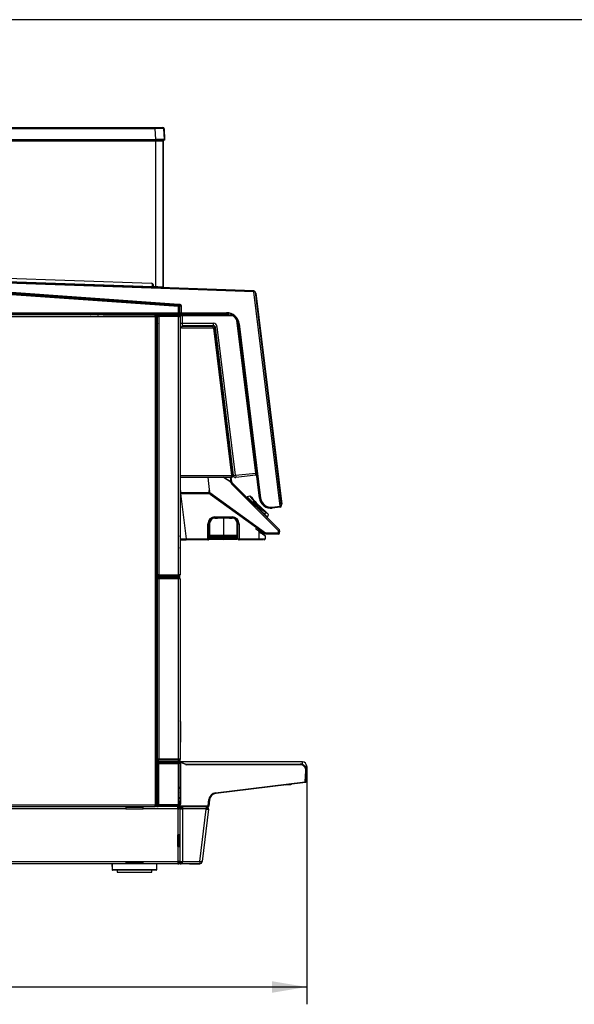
# Model space of a CAD drawing. Header units: millimetres. Extents: x 0 to 287, y 0 to 200.
# Tile 17 of 33: x 144 to 192, y 115 to 200. Entities that reach past the tile are written whole.
import ezdxf
from ezdxf.enums import TextEntityAlignment as Align

# ---------------------------------------------------------------- set-up
doc = ezdxf.new("R2010")
doc.units = ezdxf.units.MM
for name, color, linetype in [('134.132_BW4_CTM-', 7, 'Continuous'), ('Marges', 7, 'Continuous'), ('Standard', 7, 'Continuous')]:
    doc.layers.add(name, color=color, linetype=linetype)
doc.styles.add('SEACAD_Arial', font='arial.ttf')
doc.dimstyles.new('ISO', dxfattribs={"dimtxt": 3, "dimasz": 3, "dimexe": 1.5, "dimexo": 0, "dimgap": 0.75, "dimtad": 1, "dimdec": 0, "dimlfac": 10, "dimtxsty": 'SEACAD_Arial', "dimblk1": '_SE_FILLED', "dimblk2": '_SE_FILLED', "dimsah": 1, "dimcen": 1.5, "dimazin": 0, "dimtfac": 0.7, "dimtdec": 3, "dimtmove": 0, "dimatfit": 3, "dimfxl": 1, "dimarcsym": 0})

# ---------------------------------------------------------------- blocks, each defined once
blk = doc.blocks.new('SE3')
at = {"layer": '134.132_BW4_CTM-', "color": 7, "linetype": 'Continuous'}
for p, q in [((115.622, 190.664), (155.707, 190.664)), ((115.622, 190.57), (155.707, 190.57)), ((155.707, 190.664), (156.351, 190.664)), ((155.707, 190.664), (155.707, 190.57)), ((155.757, 189.617), (155.707, 190.57)), ((156.501, 189.617), (156.451, 190.57)), ((156.474, 190.547), (156.507, 189.596)), ((115.572, 189.617), (155.757, 189.617)), ((115.572, 189.564), (155.757, 189.564)), ((115.726, 189.514), (155.763, 189.514)), ((145.415, 189.514), (145.417, 189.564)), ((145.953, 189.544), (145.417, 189.544)), ((145.423, 189.514), (145.424, 189.544)), ((145.952, 189.564), (145.954, 189.514)), ((146.167, 189.564), (146.169, 189.514)), ((146.377, 189.564), (146.379, 189.514)), ((148.912, 189.514), (148.913, 189.564)), ((155.762, 189.544), (148.913, 189.544)), ((148.919, 189.514), (148.92, 189.544)), ((155.757, 189.564), (155.757, 189.617)), ((155.757, 189.564), (156.451, 189.564)), ((155.763, 176.843), (155.763, 189.514)), ((155.763, 189.514), (156.383, 189.514)), ((156.383, 189.514), (156.383, 176.822)), ((156.383, 189.494), (156.386, 189.494)), ((156.386, 176.796), (156.386, 189.494)), ((156.462, 189.559), (156.453, 189.544)), ((156.476, 189.548), (156.49, 189.576)), ((155.394, 177.127), (115.722, 178.545)), ((115.723, 178.575), (155.395, 177.157)), ((114.813, 178.271), (156.138, 176.793)), ((157.719, 175.134), (115.332, 178.098)), ((115.339, 178.198), (157.726, 175.234)), ((155.463, 176.822), (115.735, 178.243)), ((115.736, 178.286), (155.465, 176.866)), ((157.756, 175.261), (120.297, 177.881)), ((120.304, 177.98), (157.763, 175.361)), ((156.203, 176.697), (120.304, 177.98)), ((155.395, 177.157), (155.394, 177.127)), ((155.465, 176.866), (155.457, 177.138)), ((155.463, 176.822), (155.465, 176.866)), ((155.463, 176.824), (155.704, 176.815)), ((155.468, 176.893), (155.464, 176.893)), ((155.467, 176.893), (155.466, 177.12)), ((155.527, 176.885), (155.513, 177.054)), ((155.52, 177.038), (155.531, 176.913)), ((155.531, 176.913), (155.531, 176.913)), ((155.581, 176.823), (155.766, 176.816)), ((155.797, 176.842), (155.598, 176.849)), ((155.598, 176.849), (155.763, 176.843)), ((155.704, 176.815), (155.78, 176.813)), ((155.784, 176.81), (155.709, 176.814)), ((155.766, 176.816), (155.766, 176.843)), ((155.766, 176.816), (156.386, 176.796)), ((155.78, 176.813), (155.894, 176.809)), ((155.894, 176.809), (155.947, 176.807)), ((155.961, 176.806), (155.987, 176.805)), ((155.982, 176.803), (156.138, 176.793)), ((155.987, 176.805), (156.133, 176.8)), ((164.251, 176.51), (156.133, 176.8)), ((156.18, 176.772), (156.178, 176.772)), ((164.248, 176.41), (156.203, 176.697)), ((156.203, 176.697), (156.203, 176.697)), ((164.248, 176.41), (164.251, 176.51)), ((164.347, 176.422), (164.248, 176.41)), ((166.527, 157.85), (164.248, 176.41)), ((164.347, 176.422), (166.626, 157.863)), ((164.383, 176.332), (164.355, 176.354)), ((164.362, 176.304), (164.383, 176.332)), ((164.383, 176.332), (164.411, 176.31)), ((164.411, 176.31), (166.658, 158.008)), ((157.719, 175.134), (157.726, 175.234)), ((157.719, 174.61), (157.719, 175.134)), ((157.719, 175.134), (157.819, 175.134)), ((157.726, 175.234), (157.756, 175.261)), ((157.763, 175.361), (157.756, 175.261)), ((157.849, 175.162), (157.819, 175.134)), ((157.819, 175.134), (157.819, 174.61)), ((157.949, 175.162), (157.849, 175.162)), ((157.849, 174.61), (157.849, 175.162)), ((157.949, 175.162), (157.949, 174.61)), ((108.951, 174.29), (155.711, 174.29)), ((155.711, 174.41), (108.961, 174.41)), ((115.211, 174.61), (157.719, 174.61)), ((157.719, 174.51), (115.211, 174.51)), ((151.232, 174.435), (155.831, 174.435)), ((151.312, 174.49), (157.467, 174.49)), ((155.711, 174.29), (155.711, 174.41)), ((155.711, 174.41), (155.831, 174.41)), ((155.831, 174.31), (155.711, 174.31)), ((155.831, 174.29), (155.711, 174.29)), ((155.711, 174.29), (155.711, 131.93)), ((155.831, 174.435), (155.831, 174.49)), ((155.831, 174.31), (155.831, 174.435)), ((155.831, 174.308), (155.831, 174.29)), ((155.831, 131.93), (155.831, 174.29)), ((155.881, 174.256), (155.881, 171.761)), ((155.901, 174.256), (155.881, 174.256)), ((155.901, 174.41), (155.951, 174.41)), ((155.901, 174.292), (156.019, 174.292)), ((155.901, 151.878), (155.901, 174.292)), ((156.019, 174.41), (155.951, 174.41)), ((155.981, 174.39), (155.981, 174.292)), ((155.981, 174.39), (156.019, 174.39)), ((156.019, 174.41), (157.725, 174.41)), ((156.019, 174.292), (156.019, 174.41)), ((156.019, 174.292), (156.019, 151.878)), ((157.733, 174.292), (156.019, 174.292)), ((156.046, 174.426), (156.928, 174.426)), ((156.046, 174.426), (156.046, 174.41)), ((156.928, 174.426), (157.238, 174.426)), ((156.928, 174.426), (156.928, 174.41)), ((157.467, 174.49), (162.085, 174.49)), ((157.719, 174.61), (157.819, 174.61)), ((157.719, 174.51), (157.719, 174.61)), ((157.749, 174.51), (157.719, 174.51)), ((157.733, 174.41), (157.733, 174.292)), ((157.733, 174.292), (157.851, 174.292)), ((157.733, 151.878), (157.733, 174.292)), ((157.949, 174.51), (157.749, 174.51)), ((157.819, 174.61), (157.849, 174.61)), ((157.849, 174.61), (157.949, 174.61)), ((157.851, 174.292), (157.851, 151.878)), ((157.856, 174.34), (157.856, 173.69)), ((157.949, 174.61), (161.884, 174.61)), ((157.949, 174.51), (157.949, 174.61)), ((161.884, 174.51), (157.949, 174.51)), ((162.441, 174.34), (158.049, 174.34)), ((158.049, 174.34), (158.049, 173.689)), ((161.884, 174.51), (161.884, 174.61)), ((155.881, 173.513), (155.901, 173.513)), ((157.97, 173.291), (157.851, 173.291)), ((157.97, 173.41), (157.97, 173.291)), ((160.718, 173.41), (157.97, 173.41)), ((157.97, 173.291), (160.725, 173.291)), ((158.049, 173.689), (160.734, 173.689)), ((158.056, 173.49), (160.741, 173.49)), ((160.725, 173.291), (160.725, 173.41)), ((160.745, 173.291), (160.725, 173.291)), ((160.748, 173.271), (160.745, 173.291)), ((160.866, 173.286), (160.748, 173.271)), ((160.748, 173.271), (162.317, 160.494)), ((160.767, 173.274), (160.764, 173.293)), ((160.863, 173.305), (160.866, 173.286)), ((162.435, 160.509), (160.866, 173.286)), ((161.081, 173.382), (160.889, 173.358)), ((160.889, 173.358), (162.467, 160.507)), ((162.659, 160.53), (161.081, 173.382)), ((164.407, 160.714), (162.781, 173.951)), ((162.874, 173.608), (164.456, 160.721)), ((162.876, 173.632), (162.975, 173.644)), ((164.73, 158.536), (162.876, 173.632)), ((162.975, 173.644), (164.829, 158.549)), ((155.831, 172.71), (155.901, 172.71)), ((155.881, 164.66), (155.881, 171.761)), ((155.901, 170.181), (155.831, 170.751)), ((155.859, 157.71), (155.859, 164.66)), ((155.901, 164.66), (155.859, 164.66)), ((162.303, 160.479), (157.851, 160.479)), ((162.303, 160.479), (162.318, 160.479)), ((162.303, 160.36), (162.303, 160.479)), ((162.317, 160.494), (162.435, 160.509)), ((162.318, 160.479), (162.317, 160.494)), ((162.346, 160.41), (162.335, 160.496)), ((162.435, 160.509), (162.445, 160.422)), ((162.451, 160.372), (162.445, 160.422)), ((162.467, 160.507), (162.659, 160.53)), ((162.659, 160.53), (164.407, 160.714)), ((164.431, 160.516), (162.687, 160.332)), ((164.407, 160.714), (164.456, 160.721)), ((164.48, 160.523), (164.431, 160.516)), ((164.431, 160.516), (164.445, 160.517)), ((164.445, 160.517), (164.481, 160.521)), ((164.456, 160.721), (164.48, 160.523)), ((157.851, 160.36), (162.303, 160.36)), ((160.447, 158.999), (160.28, 160.36)), ((162.249, 159.945), (161.603, 160.36)), ((161.614, 160.36), (162.253, 159.95)), ((161.808, 160.228), (161.807, 160.237)), ((162.202, 160.36), (162.253, 159.95)), ((162.255, 159.899), (162.249, 159.945)), ((162.344, 159.961), (162.253, 159.95)), ((162.285, 159.954), (162.297, 159.853)), ((162.344, 159.961), (162.295, 160.36)), ((162.359, 159.884), (162.297, 159.853)), ((162.297, 159.853), (162.34, 159.81)), ((166.389, 155.705), (162.312, 159.782)), ((162.35, 159.915), (162.344, 159.961)), ((162.346, 160.41), (162.352, 160.36)), ((162.359, 159.884), (162.35, 159.915)), ((162.352, 160.36), (162.451, 160.372)), ((162.378, 159.857), (162.359, 159.884)), ((166.455, 155.78), (162.378, 159.857)), ((157.851, 159.389), (157.896, 159.022)), ((157.896, 159.022), (160.351, 159.021)), ((157.896, 158.992), (157.896, 159.022)), ((160.351, 158.991), (157.896, 158.992)), ((157.896, 158.96), (160.381, 158.96)), ((157.897, 158.931), (160.382, 158.931)), ((157.897, 158.931), (158.378, 155.013)), ((160.353, 159.162), (160.351, 159.021)), ((160.351, 159.021), (160.351, 158.991)), ((160.381, 158.96), (160.351, 158.991)), ((160.383, 159.162), (160.381, 159.021)), ((160.381, 159.021), (160.411, 158.989)), ((160.414, 159.131), (160.383, 159.162)), ((160.411, 158.989), (160.414, 159.131)), ((160.413, 159.221), (160.42, 159.221)), ((160.424, 159.191), (160.413, 159.191)), ((160.413, 159.191), (160.425, 159.179)), ((160.443, 159.037), (160.442, 158.989)), ((165.25, 155.509), (160.447, 158.999)), ((160.447, 158.999), (160.464, 158.864)), ((165.187, 155.432), (160.464, 158.864)), ((163.9, 158.72), (163.664, 158.657)), ((164.118, 158.527), (163.936, 158.709)), ((164.106, 158.214), (163.664, 158.657)), ((164.106, 158.214), (164.146, 158.207)), ((164.106, 158.214), (164.6, 157.72)), ((164.613, 157.74), (164.146, 158.207)), ((164.626, 157.754), (164.159, 158.221)), ((164.685, 157.692), (164.18, 158.197)), ((164.205, 158.224), (164.316, 158.113)), ((164.367, 158.205), (164.881, 157.69)), ((164.396, 158.2), (164.574, 158.022)), ((164.445, 158.144), (164.974, 157.615)), ((164.574, 158.022), (164.593, 158.003)), ((164.602, 157.994), (164.593, 158.003)), ((164.602, 157.994), (164.779, 157.816)), ((164.73, 158.536), (164.829, 158.549)), ((166.527, 157.85), (166.626, 157.863)), ((166.637, 157.98), (166.609, 158.002)), ((166.615, 157.952), (166.637, 157.98)), ((166.637, 157.98), (166.658, 158.008)), ((155.859, 157.71), (155.901, 157.71)), ((155.881, 142.596), (155.881, 157.71)), ((164.6, 157.72), (164.613, 157.74)), ((164.617, 157.703), (164.6, 157.72)), ((164.617, 157.703), (164.63, 157.723)), ((164.617, 157.703), (165.182, 157.138)), ((164.743, 157.686), (164.817, 157.612)), ((164.789, 157.807), (164.779, 157.816)), ((164.789, 157.807), (164.808, 157.788)), ((164.808, 157.788), (164.986, 157.61)), ((164.996, 157.6), (164.986, 157.61)), ((165.051, 157.483), (165.026, 157.473)), ((165.252, 157.304), (165.182, 157.138)), ((165.442, 156.878), (165.182, 157.138)), ((165.497, 157.149), (165.313, 157.332)), ((165.442, 156.878), (165.506, 157.114)), ((165.832, 157.765), (166.527, 157.85)), ((165.844, 157.666), (165.832, 157.765)), ((166.539, 157.751), (165.844, 157.666)), ((166.539, 157.751), (166.527, 157.85)), ((160.259, 155.013), (160.259, 156.313)), ((160.36, 156.314), (160.361, 155.014)), ((160.36, 156.314), (160.363, 156.314)), ((160.42, 156.39), (160.363, 156.39)), ((160.363, 155.215), (160.363, 156.314)), ((160.363, 156.285), (160.363, 156.277)), ((160.363, 156.285), (160.363, 156.285)), ((160.388, 155.018), (160.388, 156.352)), ((160.418, 156.353), (160.418, 155.019)), ((160.607, 156.704), (160.554, 156.704)), ((161.613, 156.812), (160.855, 156.798)), ((160.861, 156.915), (162.361, 156.915)), ((162.363, 156.817), (160.863, 156.817)), ((160.863, 156.814), (161.103, 156.814)), ((161.103, 156.817), (161.103, 156.803)), ((161.403, 156.817), (161.403, 156.808)), ((161.579, 156.817), (161.579, 156.811)), ((161.579, 156.815), (161.647, 156.815)), ((162.371, 156.798), (161.613, 156.812)), ((161.613, 156.812), (161.613, 155.339)), ((161.647, 156.817), (161.647, 156.811)), ((161.823, 156.817), (161.823, 156.808)), ((162.123, 156.817), (162.123, 156.803)), ((162.123, 156.815), (162.363, 156.815)), ((162.858, 156.39), (162.806, 156.39)), ((162.809, 155.019), (162.809, 156.353)), ((162.838, 156.352), (162.838, 155.018)), ((162.858, 156.373), (162.858, 156.39)), ((162.865, 155.014), (162.866, 156.314)), ((162.964, 156.313), (162.964, 155.013)), ((160.388, 155.532), (160.363, 155.532)), ((160.363, 155.483), (160.388, 155.483)), ((160.503, 155.319), (161.613, 155.339)), ((161.613, 155.311), (160.503, 155.291)), ((161.613, 155.339), (161.613, 155.311)), ((161.613, 155.339), (162.723, 155.319)), ((161.613, 155.311), (161.613, 155.241)), ((162.723, 155.291), (161.613, 155.311)), ((162.866, 155.523), (162.838, 155.523)), ((162.838, 155.49), (162.866, 155.49)), ((164.664, 155.667), (164.429, 155.836)), ((164.704, 155.013), (164.704, 155.636)), ((164.74, 155.609), (164.733, 155.614)), ((164.811, 155.614), (164.733, 155.614)), ((164.745, 155.754), (164.745, 155.657)), ((164.745, 155.657), (164.75, 155.653)), ((164.808, 155.616), (164.811, 155.614)), ((164.811, 155.614), (164.812, 155.613)), ((165.139, 155.387), (165.143, 155.384)), ((165.143, 155.465), (165.143, 155.384)), ((165.213, 155.303), (165.213, 155.014)), ((166.382, 155.413), (165.246, 155.413)), ((166.386, 155.509), (165.25, 155.509)), ((166.386, 155.509), (166.389, 155.705)), ((166.432, 155.759), (166.481, 155.71)), ((166.482, 155.512), (166.484, 155.709)), ((157.885, 155.002), (157.851, 155.286)), ((158.38, 154.914), (158.002, 154.914)), ((158.378, 155.013), (160.259, 155.013)), ((160.261, 154.914), (158.38, 154.914)), ((160.307, 154.943), (160.26, 154.943)), ((160.262, 154.914), (160.261, 154.914)), ((160.262, 154.914), (160.307, 154.914)), ((160.291, 154.944), (160.292, 155.013)), ((160.307, 154.944), (160.308, 155.013)), ((160.31, 154.914), (160.307, 154.914)), ((160.337, 154.944), (160.338, 155.013)), ((160.34, 154.944), (160.337, 154.944)), ((160.341, 155.013), (160.34, 154.944)), ((160.34, 154.944), (160.34, 154.944)), ((160.388, 155.094), (160.361, 155.094)), ((160.361, 155.014), (160.362, 155.014)), ((160.362, 155.214), (160.363, 155.215)), ((160.362, 155.014), (160.362, 155.214)), ((160.388, 155.01), (160.388, 155.018)), ((160.418, 155.019), (161.613, 154.999)), ((161.613, 154.968), (160.418, 154.988)), ((160.418, 154.988), (160.418, 154.98)), ((160.418, 154.98), (161.613, 154.958)), ((160.459, 155.273), (160.459, 155.274)), ((160.459, 155.103), (160.459, 155.104)), ((160.488, 155.276), (160.488, 155.275)), ((161.613, 155.241), (160.503, 155.26)), ((160.503, 155.259), (161.613, 155.241)), ((161.613, 155.209), (160.503, 155.228)), ((160.503, 155.149), (161.613, 155.169)), ((161.613, 155.141), (160.503, 155.12)), ((160.503, 155.12), (161.613, 155.141)), ((160.503, 155.089), (161.613, 155.071)), ((161.613, 155.039), (160.503, 155.058)), ((162.723, 155.26), (161.613, 155.241)), ((161.613, 155.241), (162.723, 155.259)), ((161.613, 155.209), (161.613, 155.241)), ((161.613, 155.241), (161.613, 155.241)), ((162.723, 155.228), (161.613, 155.209)), ((161.613, 155.209), (161.613, 155.169)), ((161.613, 155.169), (162.723, 155.149)), ((161.613, 155.141), (161.613, 155.169)), ((162.723, 155.121), (161.613, 155.141)), ((161.613, 155.141), (161.613, 155.071)), ((162.723, 155.09), (161.613, 155.071)), ((161.613, 155.071), (162.723, 155.089)), ((161.613, 155.071), (161.613, 155.071)), ((161.613, 155.039), (161.613, 155.071)), ((162.723, 155.058), (161.613, 155.039)), ((161.613, 155.039), (161.613, 154.999)), ((161.613, 154.999), (162.809, 155.019)), ((161.613, 154.968), (161.613, 154.999)), ((162.809, 154.988), (161.613, 154.968)), ((161.613, 154.958), (162.809, 154.98)), ((161.613, 154.958), (161.613, 154.968)), ((162.738, 155.275), (162.738, 155.276)), ((162.738, 155.105), (162.738, 155.106)), ((162.768, 155.274), (162.768, 155.273)), ((162.768, 155.104), (162.768, 155.103)), ((162.809, 154.98), (162.809, 154.988)), ((162.864, 155.094), (162.838, 155.094)), ((162.838, 155.018), (162.838, 155.01)), ((162.864, 155.014), (162.864, 155.094)), ((162.921, 154.914), (162.917, 154.914)), ((162.921, 154.914), (162.964, 154.914)), ((162.936, 155.013), (162.937, 154.944)), ((162.964, 154.944), (162.937, 154.944)), ((162.964, 155.013), (164.704, 155.013)), ((162.965, 154.914), (162.964, 154.914)), ((164.706, 154.914), (162.965, 154.914)), ((165.047, 154.914), (164.706, 154.914)), ((157.884, 154.031), (157.851, 154.3)), ((157.884, 154.031), (157.851, 154.027)), ((156.011, 151.66), (155.891, 151.66)), ((156.011, 151.54), (155.891, 151.54)), ((155.891, 135.96), (155.891, 151.54)), ((156.019, 151.878), (155.901, 151.878)), ((155.951, 151.76), (155.901, 151.76)), ((155.951, 151.76), (156.019, 151.76)), ((155.981, 151.54), (155.981, 151.878)), ((156.011, 151.66), (157.721, 151.66)), ((156.011, 151.54), (156.011, 151.66)), ((157.731, 151.54), (156.011, 151.54)), ((156.011, 151.54), (156.011, 135.96)), ((156.019, 151.878), (157.733, 151.878)), ((156.019, 151.76), (156.019, 151.878)), ((157.725, 151.76), (156.019, 151.76)), ((157.731, 151.66), (157.721, 151.66)), ((157.731, 151.66), (157.731, 151.76)), ((157.731, 151.66), (157.731, 151.54)), ((157.731, 135.96), (157.731, 151.54)), ((157.851, 151.54), (157.731, 151.54)), ((157.733, 151.878), (157.733, 151.76)), ((157.851, 151.878), (157.733, 151.878)), ((157.831, 151.54), (157.831, 151.878)), ((157.851, 151.54), (157.851, 135.96)), ((155.891, 139.58), (155.831, 139.58)), ((155.831, 139.382), (155.891, 139.382)), ((157.899, 139.18), (157.893, 138.69)), ((157.851, 138.69), (157.893, 138.69)), ((157.893, 138.69), (157.858, 136.029)), ((155.925, 135.83), (155.825, 135.83)), ((155.994, 135.929), (155.831, 135.929)), ((155.831, 135.71), (155.913, 135.71)), ((155.881, 135.71), (155.881, 135.83)), ((155.891, 135.96), (156.011, 135.96)), ((155.913, 135.71), (155.916, 135.71)), ((155.987, 135.71), (155.916, 135.71)), ((155.995, 135.83), (155.925, 135.83)), ((155.986, 135.71), (155.986, 135.83)), ((155.987, 135.71), (157.801, 135.71)), ((155.987, 135.66), (155.987, 135.71)), ((155.993, 135.96), (155.995, 135.879)), ((155.995, 135.83), (155.995, 135.879)), ((155.995, 135.879), (157.736, 135.879)), ((157.736, 135.83), (155.995, 135.83)), ((156.011, 135.96), (157.731, 135.96)), ((157.726, 135.71), (157.726, 135.83)), ((157.731, 135.96), (157.851, 135.96)), ((157.736, 135.879), (157.737, 135.96)), ((157.736, 135.83), (157.736, 135.879)), ((157.736, 135.84), (157.781, 135.84)), ((157.806, 135.83), (157.736, 135.83)), ((157.782, 135.96), (157.781, 135.84)), ((157.801, 135.71), (157.801, 135.66)), ((157.831, 135.684), (157.801, 135.684)), ((157.839, 135.703), (157.82, 135.657)), ((157.832, 135.96), (157.831, 135.89)), ((157.831, 135.96), (157.831, 135.684)), ((157.839, 135.703), (158.359, 135.493)), ((157.857, 135.98), (157.856, 135.88)), ((157.858, 136.029), (157.857, 135.98)), ((158.096, 135.684), (157.886, 135.684)), ((158.096, 135.599), (158.096, 135.684)), ((168.446, 135.684), (158.096, 135.684)), ((168.446, 135.45), (168.446, 135.684)), ((155.831, 135.662), (155.987, 135.662)), ((155.971, 135.538), (155.871, 135.538)), ((155.871, 135.534), (155.871, 131.996)), ((155.971, 135.538), (155.971, 135.538)), ((155.987, 135.66), (155.978, 135.585)), ((155.978, 135.585), (157.84, 135.585)), ((155.978, 135.585), (155.978, 135.556)), ((157.84, 135.556), (155.978, 135.556)), ((157.801, 135.66), (155.987, 135.66)), ((155.991, 135.538), (155.991, 131.992)), ((155.991, 135.538), (157.701, 135.538)), ((157.231, 135.556), (157.229, 135.538)), ((157.701, 135.538), (157.701, 131.992)), ((157.721, 135.538), (157.721, 135.538)), ((158.341, 135.446), (157.82, 135.657)), ((157.821, 135.534), (157.821, 131.996)), ((157.9, 135.532), (157.821, 135.532)), ((157.821, 135.435), (157.85, 135.435)), ((157.821, 135.434), (157.85, 135.434)), ((157.838, 135.163), (157.837, 133.964)), ((157.856, 135.199), (157.838, 135.163)), ((157.84, 135.585), (157.84, 135.556)), ((157.866, 135.485), (157.85, 135.47)), ((157.85, 135.47), (157.85, 135.445)), ((157.85, 135.374), (157.856, 135.361)), ((157.857, 135.301), (157.857, 135.259)), ((157.87, 135.525), (157.866, 135.487)), ((157.87, 132.006), (157.87, 135.525)), ((157.87, 135.435), (157.9, 135.435)), ((157.87, 135.434), (157.9, 135.434)), ((157.9, 135.525), (157.9, 132.006)), ((158.341, 135.446), (158.359, 135.493)), ((158.397, 135.485), (168.252, 135.485)), ((158.397, 135.435), (158.397, 135.485)), ((168.252, 135.435), (158.397, 135.435)), ((168.252, 135.435), (168.252, 135.485)), ((168.655, 135.309), (168.821, 135.309)), ((168.673, 135.289), (168.821, 135.289)), ((168.701, 133.946), (168.751, 134.909)), ((168.751, 134.909), (168.801, 134.906)), ((168.801, 134.906), (168.751, 133.952)), ((168.821, 135.289), (168.821, 135.309)), ((157.837, 133.964), (157.856, 133.926)), ((155.871, 133.231), (155.831, 133.23)), ((157.821, 133.135), (157.834, 133.136)), ((157.831, 133.168), (157.831, 133.145)), ((157.831, 133.135), (157.831, 132.992)), ((157.856, 133.764), (157.837, 133.726)), ((157.837, 133.726), (157.837, 133.519)), ((157.837, 133.519), (157.842, 133.507)), ((157.846, 133.356), (157.851, 132.501)), ((157.857, 133.866), (157.857, 133.824)), ((157.87, 133.139), (157.9, 133.142)), ((160.937, 132.993), (168.7, 133.946)), ((168.706, 133.896), (160.943, 132.943)), ((167.001, 133.687), (167.38, 133.72)), ((167.38, 133.72), (167.379, 133.727)), ((168.706, 133.896), (168.7, 133.946)), ((168.7, 133.946), (168.701, 133.946)), ((168.751, 133.952), (168.701, 133.946)), ((155.831, 133.085), (155.871, 133.086)), ((155.871, 132.967), (155.831, 132.964)), ((155.831, 132.96), (155.871, 132.964)), ((155.85, 132.835), (155.831, 132.834)), ((155.831, 132.734), (155.871, 132.735)), ((155.871, 132.713), (155.831, 132.71)), ((155.831, 132.695), (155.871, 132.696)), ((157.821, 132.884), (157.849, 132.886)), ((157.821, 132.855), (157.849, 132.857)), ((157.821, 132.49), (157.821, 132.627)), ((157.821, 132.49), (157.821, 132.49)), ((157.823, 132.312), (157.821, 132.312)), ((157.824, 132.046), (157.823, 132.312)), ((157.851, 132.501), (157.856, 132.491)), ((157.856, 132.329), (157.853, 132.322)), ((157.853, 132.322), (157.854, 132.057)), ((157.857, 132.431), (157.857, 132.389)), ((157.87, 132.888), (157.9, 132.891)), ((157.87, 132.859), (157.9, 132.862)), ((157.9, 132.404), (157.87, 132.16)), ((160.286, 131.86), (160.354, 132.409)), ((160.403, 132.403), (160.336, 131.855)), ((160.403, 132.403), (160.354, 132.409)), ((160.405, 132.415), (160.423, 132.49)), ((160.943, 132.943), (160.937, 132.993)), ((155.711, 131.93), (108.951, 131.93)), ((108.961, 131.81), (155.711, 131.81)), ((153.151, 131.61), (115.981, 131.61)), ((153.151, 131.81), (153.151, 131.61)), ((153.151, 131.759), (154.651, 131.759)), ((153.151, 131.61), (154.651, 131.61)), ((154.651, 131.61), (154.651, 131.81)), ((157.654, 131.61), (154.651, 131.61)), ((155.711, 131.81), (155.711, 131.93)), ((155.711, 131.93), (155.831, 131.93)), ((155.831, 131.912), (155.711, 131.912)), ((155.711, 131.91), (155.969, 131.91)), ((155.831, 131.81), (155.711, 131.81)), ((155.969, 131.939), (155.831, 131.939)), ((155.831, 131.93), (155.831, 131.912)), ((155.831, 131.81), (155.888, 131.81)), ((155.835, 131.91), (155.834, 131.939)), ((155.888, 131.81), (155.885, 131.81)), ((155.895, 131.81), (155.888, 131.81)), ((155.898, 131.81), (155.895, 131.81)), ((155.898, 131.81), (155.968, 131.81)), ((155.968, 131.858), (160.286, 131.858)), ((155.968, 131.81), (155.968, 131.858)), ((160.286, 131.81), (155.968, 131.81)), ((155.969, 131.975), (157.84, 131.975)), ((155.969, 131.945), (155.969, 131.975)), ((157.84, 131.945), (155.969, 131.945)), ((155.969, 131.945), (155.969, 131.86)), ((155.969, 131.86), (160.286, 131.86)), ((155.991, 131.992), (157.701, 131.992)), ((157.654, 131.61), (157.654, 131.81)), ((157.694, 131.71), (157.654, 131.71)), ((157.654, 131.61), (157.754, 131.61)), ((157.654, 131.61), (157.654, 129.36)), ((157.854, 131.61), (157.654, 131.61)), ((157.694, 131.81), (157.694, 131.71)), ((157.744, 131.71), (157.694, 131.71)), ((157.721, 131.992), (157.721, 131.992)), ((157.754, 131.81), (157.754, 131.76)), ((157.754, 131.76), (157.754, 131.61)), ((157.821, 132.046), (157.824, 132.046)), ((157.84, 131.975), (157.84, 131.945)), ((157.857, 132.054), (157.844, 131.945)), ((157.854, 132.057), (157.866, 132.045)), ((157.854, 131.61), (157.854, 131.81)), ((157.854, 131.81), (157.854, 131.81)), ((157.854, 131.61), (158.054, 131.61)), ((157.854, 127.06), (157.854, 131.61)), ((157.866, 132.044), (157.87, 132.006)), ((157.954, 131.61), (157.954, 131.81)), ((157.964, 131.71), (158.054, 131.71)), ((158.054, 131.81), (158.014, 131.81)), ((158.014, 131.81), (158.014, 131.71)), ((158.054, 131.81), (158.054, 131.61)), ((158.054, 131.81), (160.124, 131.81)), ((160.124, 131.61), (158.054, 131.61)), ((158.054, 131.61), (158.054, 127.06)), ((159.567, 127.06), (160.124, 131.597)), ((160.324, 131.586), (159.767, 127.049)), ((160.124, 131.81), (160.124, 131.61)), ((160.126, 131.71), (160.124, 131.71)), ((160.124, 131.61), (160.124, 131.597)), ((160.196, 131.601), (160.225, 131.598)), ((160.225, 131.594), (160.225, 131.598)), ((160.266, 131.593), (160.324, 131.586)), ((160.286, 131.81), (160.286, 131.858)), ((160.336, 131.855), (160.336, 131.854)), ((157.654, 128.36), (157.654, 129.36)), ((157.854, 129.36), (157.654, 129.36)), ((157.754, 129.36), (157.754, 129.31)), ((157.754, 129.31), (157.754, 129.11)), ((157.754, 129.31), (157.854, 129.31)), ((157.754, 129.11), (157.754, 128.61)), ((157.754, 129.11), (157.854, 129.11)), ((157.654, 128.36), (157.654, 127.06)), ((157.654, 128.36), (157.854, 128.36)), ((157.754, 128.61), (157.754, 128.41)), ((157.754, 128.61), (157.854, 128.61)), ((157.754, 128.41), (157.754, 128.36)), ((157.754, 128.41), (157.854, 128.41)), ((115.981, 127.06), (153.151, 127.06)), ((153.151, 126.86), (115.981, 126.86)), ((151.957, 126.86), (151.965, 126.359)), ((151.975, 126.359), (151.965, 126.359)), ((151.967, 126.86), (151.975, 126.359)), ((151.975, 126.359), (155.846, 126.359)), ((152.015, 126.31), (152.025, 126.31)), ((155.796, 126.31), (152.025, 126.31)), ((152.401, 126.31), (152.401, 126.11)), ((152.411, 126.31), (152.411, 126.11)), ((153.151, 127.06), (154.651, 127.06)), ((153.151, 127.06), (153.151, 126.86)), ((154.651, 126.96), (153.151, 126.96)), ((154.651, 126.86), (153.151, 126.86)), ((154.651, 127.06), (157.654, 127.06)), ((154.651, 126.86), (154.651, 127.06)), ((157.654, 126.86), (154.651, 126.86)), ((155.411, 126.11), (155.411, 126.31)), ((155.846, 126.359), (155.854, 126.86)), ((157.654, 127.06), (157.654, 126.86)), ((157.854, 127.06), (157.654, 127.06)), ((157.694, 126.86), (157.654, 126.86)), ((157.694, 126.86), (157.744, 126.86)), ((157.754, 127.06), (157.754, 126.91)), ((157.754, 126.91), (157.754, 126.86)), ((157.854, 126.86), (157.754, 126.86)), ((157.854, 126.86), (157.854, 127.06)), ((157.854, 127.06), (158.054, 127.06)), ((157.854, 126.86), (157.954, 126.86)), ((157.854, 126.86), (157.854, 126.86)), ((157.954, 126.86), (157.954, 127.06)), ((158.054, 126.86), (157.964, 126.86)), ((158.054, 127.06), (159.567, 127.06)), ((158.054, 126.86), (158.054, 127.06)), ((159.567, 126.86), (158.054, 126.86)), ((158.664, 126.86), (158.664, 126.86)), ((158.664, 126.86), (158.735, 126.86)), ((158.735, 126.86), (159.567, 126.86)), ((159.567, 127.06), (159.567, 126.86)), ((159.666, 127.048), (159.668, 127.057)), ((159.767, 127.049), (159.709, 127.056)), ((159.766, 127.036), (159.767, 127.049)), ((152.411, 126.11), (152.401, 126.11)), ((152.411, 126.11), (155.411, 126.11))]:
    blk.add_line(p, q, dxfattribs=at)
for centre, radius, start, end in [((156.079, 171.235), 19.339, 88.89781, 91.10219), ((156.351, 190.564), 0.1, 3, 90), ((156.356, 190.543), 0.103, 2.94775, 30.67321), ((156.129, 136.499), 53.119, 89.59876, 90.40124), ((156.451, 189.614), 0.05, 270, 3), ((156.452, 189.594), 0.051, 316.07427, 1.54723), ((155.391, 177.027), 0.13, 5, 87.95247), ((155.433, 177.047), 0.08, 5, 71.89879), ((-4275.225, 155.668), 4430.743, 0.274479, 0.277571), ((155.597, 176.891), 0.07, 185, 256.30271), ((155.601, 176.919), 0.07, 185, 267.95247), ((154.368, 126.697), 50.166, 87.6972, 88.40573), ((156.034, 176.854), 0.05, 181.49523, 267.95234), ((156.083, 176.875), 0.1, 222.09861, 228.21135), ((164.248, 176.41), 0.1, 7, 87.95249), ((157.749, 175.162), 0.0999, 359.97659, 86.02341), ((128.194, 215.537), 46.906, 298.68914, 298.93236), ((155.706, 174.285), 0.125, 2.29244, 11.53696), ((155.986, 174.263), 0.105, 92.7294, 180), ((157.203, 174.351), 0.075, 90, 128.12491), ((157.706, 174.34), 0.15, 67.64708, 90), ((157.712, 174.248), 0.242, 55.25348, 90.22852), ((157.725, 174.292), 0.118, 86.56453, 90), ((157.731, 174.29), 0.1, 81.8699, 90), ((157.733, 174.292), 0.118, 86.56453, 90), ((157.726, 174.263), 0.105, 16.03297, 86.17745), ((157.733, 174.292), 0.118, 0, 86.56453), ((157.731, 174.29), 0.1, 1.14599, 81.8699), ((157.706, 174.34), 0.15, 0, 67.90244), ((157.68, 174.282), 0.212, 32.28177, 67.4427), ((158.158, 89.847), 84.632, 90.07651, 90.2528), ((157.706, 174.339), 0.153, 0.18285, 44.43602), ((156.978, 174.378), 1.071, 5.35004, 5.96255), ((156.978, 174.378), 1.071, 357.9638, 5.35004), ((161.884, 173.51), 1.1, 7, 90), ((161.884, 173.51), 1, 7, 90), ((155.971, 173.676), 0.075, 158.96053, 180), ((160.718, 173.291), 0.119, 86.59344, 90), ((162.186, 173.639), 1.453, 178.02676, 185.89044), ((160.734, 173.339), 0.35, 6.99923, 90.00077), ((160.741, 173.34), 0.15, 7, 90), ((162.666, 160.531), 0.2, 187, 276), ((157.836, 159.807), 6.633, 6.13637, 7.86302), ((162.453, 159.923), 0.2, 187, 225), ((157.829, 151.092), 7.93, 89.52057, 89.84819), ((157.775, 152.208), 6.785, 88.98133, 89.36838), ((157.729, 152.372), 6.56, 88.53597, 88.94464), ((160.351, 159.021), 0.03, 269.99969, 358.96509), ((160.381, 158.99), 0.03, 270.0309, 359.07234), ((160.413, 159.161), 0.03, 89.95799, 179.00679), ((160.444, 159.13), 0.03, 121.61789, 178.96509), ((169.968, 163.131), 7.504, 216.00992, 220.37401), ((169.576, 162.752), 6.939, 215.63969, 220.21278), ((170.283, 163.488), 7.913, 218.7844, 222.52741), ((171.859, 152.202), 9.732, 142.01587, 142.12856), ((171.859, 152.202), 9.732, 141.42412, 141.97047), ((165.722, 158.658), 1, 187, 277), ((165.722, 158.658), 0.9, 187, 277), ((166.527, 157.85), 0.1, 277, 7), ((170.274, 163.497), 7.913, 228.18681, 231.2156), ((169.917, 163.182), 7.504, 231.31983, 231.55966), ((169.538, 162.79), 6.939, 231.81482, 234.36031), ((165.467, 157.122), 0.0399, 344.89411, 45.10521), ((160.862, 156.312), 0.603, 90.05194, 179.96551), ((160.283, 157.856), 1.544, 269.08803, 272.86516), ((160.863, 156.314), 0.503, 134.14357, 180.02093), ((160.863, 156.351), 0.475, 91.01825, 179.95141), ((160.863, 156.353), 0.445, 91.02219, 179.95072), ((162.32, 156.892), 1.459, 179.0699, 182.92979), ((163.832, 156.892), 1.471, 179.08104, 182.90864), ((162.361, 156.312), 0.603, 0.03463, 89.9479), ((162.363, 156.351), 0.475, 0.04859, 88.98175), ((162.363, 156.353), 0.445, 0.04928, 88.97781), ((162.363, 156.314), 0.503, 359.97906, 46.74844), ((162.941, 157.783), 1.47, 267.07241, 270.90175), ((165.404, 156.888), 0.04, 225, 345), ((160.563, 156.305), 0.408, 239.26911, 245.90572), ((160.563, 156.294), 0.391, 238.22691, 243.37644), ((160.563, 156.294), 0.36, 235.85503, 241.01001), ((160.563, 156.294), 0.361, 235.81044, 240.96058), ((160.563, 156.294), 0.39, 238.70613, 245), ((162.663, 156.294), 0.39, 295, 303.61552), ((162.663, 156.294), 0.361, 299.03942, 304.68682), ((162.663, 156.294), 0.391, 296.62356, 301.25869), ((162.663, 156.293), 0.315, 304.48304, 310.94092), ((162.663, 156.304), 0.408, 295.97025, 300.10706), ((262.564, 85.605), 120.733, 144.35363, 144.38341), ((164.182, 155), 0.823, 50.61029, 54.18565), ((167.289, 159.007), 4.248, 232.51853, 232.91706), ((165.574, 156.74), 1.405, 232.95942, 233.22309), ((165.663, 156.861), 1.555, 233.58948, 235.97543), ((176.035, 173.303), 20.949, 237.40527, 237.59493), ((167.977, 160.092), 5.529, 234.83298, 239.94822), ((163.736, 153.922), 2.005, 53.4707, 57.53636), ((166.605, 157.722), 2.757, 232.56769, 237.87228), ((157.283, 195.066), 40.069, 270.87543, 271.56647), ((157.996, 155.015), 0.102, 187.10559, 227.93336), ((157.964, 240.755), 85.834, 270.01164, 270.08354), ((159.766, 154.988), 1.388, 178.97148, 183.02887), ((160.322, 155.789), 0.845, 268.95834, 271.02486), ((164.862, 183.189), 28.177, 269.67932, 270.7138), ((166.093, 154.988), 1.389, 178.97207, 183.02815), ((165.103, 155.014), 0.1, 291.95167, 359.97641), ((157.721, 151.54), 0.12, 85.21981, 90), ((157.725, 151.878), 0.118, 270, 273.43547), ((157.731, 151.54), 0.12, 0, 90), ((157.733, 151.878), 0.118, 270, 273.43547), ((157.733, 151.878), 0.118, 273.43547, 0), ((156.299, 141.932), 0.8, 121.34483, 126.57664), ((157.849, 139.18), 0.05, 359.25, 90), ((157.824, 139.19), 0.05, 42.64357, 56.13613), ((157.865, 139.404), 0.717, 268.25149, 272.24849), ((157.781, 135.89), 0.05, 270, 359.25), ((157.806, 135.88), 0.05, 270, 359.25), ((168.446, 135.309), 0.375, 0, 90), ((157.801, 135.61), 0.05, 68, 90), ((157.897, 128.47), 6.918, 89.97423, 90.63398), ((158.397, 135.587), 0.15, 248, 270), ((158.397, 135.585), 0.15, 248, 270), ((168.252, 134.935), 0.55, 357, 90), ((168.252, 134.935), 0.5, 357, 90), ((168.446, 135.289), 0.375, 331.12237, 0), ((157.482, 136.202), 2.942, 276.60631, 277.12232), ((157.482, 136.202), 2.942, 277.5981, 278.18358), ((167.343, 134.242), 0.523, 273.9158, 288.76863), ((167.332, 134.268), 0.55, 275, 289.77755), ((168.7, 133.946), 0.05, 277, 353), ((156.407, 133.805), 1.043, 235.97081, 239.09512), ((155.794, 133.277), 0.568, 273.64227, 274.99941), ((157.909, 139.223), 6.322, 269.26753, 269.48698), ((157.909, 139.223), 6.322, 269.6664, 270.00733), ((161.019, 132.328), 0.67, 97, 173), ((161.019, 132.328), 0.62, 97, 173), ((157.654, 131.61), 0.1, 0, 86.63047), ((157.654, 131.61), 0.2, 0, 78.46304), ((158.331, 131.66), 0.15, 87.05829, 90), ((160.093, 132.779), 1.182, 271.53912, 275.02247), ((160.346, 136.35), 4.758, 267.32713, 269.03708), ((160.126, 131.61), 0.2, 41.5, 90), ((160.126, 131.61), 0.1, 41.5, 90), ((160.126, 131.61), 0.1, 353, 41.5), ((160.126, 131.61), 0.2, 353, 41.5), ((160.286, 131.858), 0.00175, 83, 90), ((160.286, 131.86), 0.05, 270, 353), ((152.015, 126.36), 0.05, 181, 270), ((152.025, 126.36), 0.05, 181, 270), ((155.796, 126.36), 0.05, 270, 359), ((157.654, 127.06), 0.1, 270, 0), ((157.654, 127.06), 0.2, 270, 300), ((159.789, 131.814), 4.758, 267.32713, 269.03708), ((159.567, 127.06), 0.2, 270, 311.5), ((159.567, 127.06), 0.2, 311.5, 353)]:
    blk.add_arc(centre, radius, start, end, dxfattribs=at)
for centre, major_axis, ratio, start_param, end_param in [((-222.678, 270.164), (-29.088, -1599.672), 0.231149, 1.524562, 1.524593), ((-73.967, 226.229), (48.407, -922.118), 0.236535, 1.518557, 1.518611), ((155.462, 176.832), (0.564, -0.02), 0.017443, 4.715602, 5.155651), ((155.705, 176.814), (0.00501, -0.00018), 0.017452, 0.610272, 2.009896), ((155.862, 176.808), (0.095, -0.0034), 0.017452, 3.752524, 5.048829), ((155.774, 176.816), (0.364, -0.013), 0.017452, -1.233258, -0.958041), ((156.133, 176.7), (-0.003, 0.1), 0.699668, 4.663208, 6.233773), ((156.137, 176.699), (-0.0032, 0.0941), 0.699668, 4.667349, 6.216678), ((157.719, 175.134), (-0.0682, 0.0731), 0.999715, 3.962039, 5.462739), ((157.467, 174.69), (0, 0.2), 0.017322, 2.68493, 3.141593), ((157.719, 174.61), (0, -0.1), 0.999848, 0, 1.570796), ((157.749, 174.61), (0, -0.1), 0.999848, 0, 1.570796), ((158.056, 173.69), (-0.2, 0), 0.004256, 0, 1.53615), ((158.056, 173.69), (0, 0.2), 0.03464, 1.57505, 3.141593), ((162.666, 160.531), (0.021, -0.199), 0.034894, 4.712998, 6.283185), ((162.308, 159.786), (0.0707, 0.0707), 0.061049, 4.712389, 6.283185), ((157.908, 158.951), (-0.534, 0), 0.017331, -1.549214, -1.462943), ((157.896, 158.93), (0, 0.03), 0.017452, 4.729842, 6.265729), ((160.413, 159.161), (0.0421, -0.0428), 0.999701, 2.365073, 3.918112), ((160.381, 158.93), (0, 0.03), 0.017452, 4.729842, 6.265729), ((160.382, 158.991), (-0.0134, 0.0585), 0.999324, 2.916918, 4.469956), ((156.054, 156.093), (10.81, -2.079), 0.45233, 0.668983, 0.814099), ((164.005, 148.142), (-2.079, 10.81), 0.45233, -0.486008, -0.45311), ((164.417, 157.874), (-0.0283, -0.0283), 0.707107, 0, 2.094395), ((164.586, 157.706), (-0.0283, -0.0283), 0.707107, 0, 2.094395), ((164.831, 147.316), (-2.079, 10.81), 0.45233, -0.480624, -0.363412), ((164.863, 147.313), (-2.116, 10.783), 0.451416, -0.483469, -0.366256), ((165.15, 157.141), (-0.0283, -0.0283), 0.707107, 0, 2.094395), ((165.22, 157.307), (0.0247, 0.0314), 0.736735, 5.150314, 6.122897), ((160.418, 156.352), (-0.03, 0), 0.052336, 4.729842, 6.283185), ((160.855, 156.796), (0.0006, -0.03), 0.016513, 3.089234, 4.659725), ((162.371, 156.796), (-0.0006, -0.03), 0.016513, 1.62346, 3.193952), ((162.808, 156.352), (-0.03, 0), 0.052336, 3.141593, 4.694936), ((160.504, 155.274), (-0.0431, -0.0144), 0.998477, 4.41765, 5.952303), ((162.722, 155.274), (-0.0431, 0.0144), 0.998477, 3.472475, 5.007128), ((164.462, 155.882), (0.0403, -0.0403), 0.999695, 3.305384, 4.874222), ((165.246, 155.513), (0.0588, 0.0809), 0.0603, 3.141593, 4.702839), ((164.713, 155.644), (-0.5, 0.341), 0.000714, 3.007448, 3.14208), ((165.246, 155.513), (0, 0.1), 0.043208, 3.141593, 4.669208), ((166.382, 155.513), (0, 0.1), 0.968713, 3.141593, 4.691163), ((166.382, 155.513), (0, -0.1), 0.043208, 0, 1.527615), ((166.382, 155.513), (-0.1, 0.0011), 0.042741, 1.614439, 3.141593), ((166.384, 155.71), (-0.0707, -0.0707), 0.061049, 1.570795, 3.141593), ((166.384, 155.71), (0.0707, 0.0707), 0.940003, 5.466878, 6.283185), ((160.261, 155.014), (0.1, 0), 0.01745, 4.694933, 6.265729), ((160.261, 155.014), (0, -0.1), 0.017452, 4.729842, 6.283185), ((160.29, 154.944), (0, 0.03), 0.017324, 4.675355, 4.697065), ((160.307, 154.944), (0, -0.03), 0.017363, 4.749422, 6.283185), ((160.307, 154.944), (0, -0.03), 0.017363, 4.749422, 6.283185), ((160.418, 155.018), (0.03, 0), 0.052336, 1.58825, 3.141593), ((160.418, 155.01), (0.03, 0), 0.052336, 3.141593, 4.694936), ((160.418, 155.018), (-0.0005, -0.03), 0.018339, 4.660333, 6.230825), ((160.504, 155.273), (0.0431, 0.0144), 0.998477, 2.829553, 4.364206), ((160.504, 155.104), (-0.0431, -0.0144), 0.998477, 4.41765, 5.952303), ((160.504, 155.103), (0.0431, 0.0144), 0.998477, 2.829553, 4.364206), ((160.503, 155.276), (0.0144, 0.0044), 0.998353, 1.294506, 2.847849), ((160.503, 155.275), (0.0144, 0.0044), 0.998353, 2.847849, 4.401192), ((160.502, 155.229), (0.0005, 0.03), 0.018339, 4.660333, 6.230825), ((160.502, 155.15), (-0.0006, 0.03), 0.016513, 3.193952, 4.659725), ((160.502, 155.059), (0.0005, 0.03), 0.018339, 4.660333, 6.230825), ((162.723, 155.276), (0.0144, -0.0044), 0.998353, 0.293743, 1.847087), ((162.723, 155.275), (-0.0144, 0.0044), 0.998353, 1.881993, 3.435336), ((162.722, 155.273), (-0.0431, 0.0144), 0.998477, 1.91898, 3.453633), ((162.724, 155.229), (0.0005, -0.03), 0.018339, 3.193953, 4.764445), ((162.722, 155.104), (-0.0431, 0.0144), 0.998477, 3.472475, 5.007128), ((162.724, 155.15), (0.0006, 0.03), 0.016513, 1.62346, 2.947273), ((162.723, 155.106), (0.0144, -0.0044), 0.998353, 0.293743, 1.847087), ((162.723, 155.105), (-0.0144, 0.0044), 0.998353, 1.881993, 3.435336), ((162.722, 155.103), (-0.0431, 0.0144), 0.998477, 1.91898, 3.453633), ((162.724, 155.059), (0.0005, -0.03), 0.018339, 3.193953, 4.764445), ((162.808, 155.018), (0.03, 0), 0.052336, 0, 1.553343), ((162.808, 155.018), (-0.0005, 0.03), 0.018339, 3.193953, 4.764445), ((162.808, 155.01), (-0.03, 0), 0.052336, 1.58825, 3.141593), ((162.914, 155.014), (0.05, 0), 0.017462, 3.124137, 3.51819), ((162.965, 155.014), (-0.1, 0), 0.01746, 0.017456, 1.553351), ((162.937, 154.944), (0, 0.03), 0.017324, 3.141593, 4.697065), ((162.965, 155.014), (0, -0.1), 0.017452, 4.729842, 6.283185), ((157.82, 135.657), (0.0187, 0.0464), 0.01313, 0, 0.945207), ((157.807, 135.978), (-0.05, 0.0007), 0.017451, 2.608935, 3.141593), ((155.991, 135.534), (-0.12, 0), 0.031711, 4.712389, 6.283185), ((157.701, 135.534), (-0.12, 0), 0.031711, 3.141593, 4.712389), ((157.84, 135.525), (-0.0067, -0.0604), 0.987542, 1.681934, 3.25), ((157.846, 135.452), (0, -0.229), 0.017452, 1.220236, 1.536716), ((157.856, 135.311), (-0.0002, 0.0502), 0.017022, 4.515299, 6.25119), ((157.856, 135.249), (0.0002, 0.0502), 0.017003, 3.172869, 4.90876), ((157.865, 135.615), (0, -0.13), 0.017455, 0.017453, 0.15708), ((157.766, 133.158), (0.448, -0.016), 0.024166, -1.466667, -1.421478), ((157.821, 133.285), (-0.013, 0.149), 0.003055, 1.605703, 3.141593), ((157.842, 133.278), (0, 0.23), 0.017452, 5.06145, 6.248504), ((157.856, 133.876), (-0.0002, 0.0502), 0.017022, 4.515299, 6.25119), ((157.856, 133.814), (0.0002, 0.0502), 0.017003, 3.172869, 4.90876), ((155.836, 132.772), (-0.346, -0.2), 0.388755, 4.378529, 4.507822), ((155.809, 133.109), (0.035, -0.398), 0.003044, -0.874257, -0.809065), ((155.809, 133.109), (0.035, -0.398), 0.003044, 5.939394, 6.283185), ((156.028, 132.846), (-0.23, -0.006), 0.050929, 0.681777, 0.814635), ((157.994, 133.069), (-0.181, 0.013), 0.991301, 0.362105, 0.709499), ((157.856, 132.441), (-0.0002, 0.0502), 0.017022, 4.515299, 6.25119), ((157.856, 132.379), (0.0002, 0.0502), 0.017003, 3.172869, 4.90876), ((157.994, 133.069), (-0.181, 0.013), 0.991301, 0.888993, 1.097537), ((155.991, 131.996), (0.12, 0), 0.031711, 3.141593, 4.712389), ((157.701, 131.996), (0.12, 0), 0.031711, 4.712389, 6.283185), ((157.84, 132.006), (-0.0067, 0.0604), 0.987542, 3.033185, 4.601252), ((157.865, 131.915), (0, 0.13), 0.017455, -0.15708, -0.017453), ((160.286, 131.861), (0.0496, -0.0061), 0.017391, 4.716658, 6.283185)]:
    blk.add_ellipse(centre, major_axis=major_axis, ratio=ratio, start_param=start_param, end_param=end_param, dxfattribs=at)
for points, degree, knots in [([(156.474, 190.547), (156.473, 190.57), (156.457, 190.611), (156.422, 190.632), (156.411, 190.637)], 3, [0, 0, 0, 0, 0.500002, 0.7452349, 0.7452349, 0.7452349, 0.7452349]), ([(156.507, 189.596), (156.507, 189.582), (156.502, 189.569), (156.484, 189.55), (156.47, 189.544), (156.457, 189.544)], 3, [0, 0, 0, 0, 0.5, 0.5, 1, 1, 1, 1]), ([(155.467, 176.824), (155.467, 176.824), (155.467, 176.824), (155.467, 176.843), (155.468, 176.868), (155.468, 176.893)], 3, [0.4874788, 0.4874788, 0.4874788, 0.4874788, 0.5, 0.5, 0.9997189, 0.9997189, 0.9997189, 0.9997189]), ([(157.763, 175.361), (157.801, 175.358), (157.835, 175.342), (157.869, 175.326), (157.895, 175.298), (157.921, 175.27), (157.935, 175.235), (157.949, 175.2), (157.949, 175.162)], 2, [0, 0, 0, 0.25, 0.25, 0.5, 0.5, 0.75, 0.75, 1, 1, 1]), ([(150.066, 174.41), (150.072, 174.413), (150.131, 174.446), (150.19, 174.478), (150.242, 174.507)], 3, [0.49803985, 0.49803985, 0.49803985, 0.49803985, 0.49992134, 0.51554398, 0.51554398, 0.51554398, 0.51554398]), ([(158.049, 174.34), (158.023, 174.34), (157.998, 174.34), (157.951, 174.34), (157.929, 174.34), (157.894, 174.34), (157.88, 174.34), (157.86, 174.34), (157.856, 174.34), (157.856, 174.34)], 3, [0, 0, 0, 0, 0.25, 0.25, 0.5, 0.5, 0.75, 0.75, 1, 1, 1, 1]), ([(166.484, 155.708), (166.484, 155.708), (166.484, 155.708), (166.479, 155.707), (166.473, 155.707), (166.456, 155.706), (166.444, 155.705), (166.418, 155.705), (166.403, 155.705), (166.389, 155.705)], 3, [0.141251, 0.141251, 0.141251, 0.141251, 0.25, 0.25, 0.5, 0.5, 0.75, 0.75, 1, 1, 1, 1]), ([(157.885, 155.002), (157.888, 154.98), (157.912, 154.932), (157.963, 154.914), (157.985, 154.914)], 3, [0, 0, 0, 0, 0.503213, 1, 1, 1, 1]), ([(158.089, 154.921), (158.107, 154.921), (158.15, 154.921), (158.255, 154.921), (158.333, 154.922), (158.379, 154.922)], 3, [0, 0, 0, 0, 0.209957, 0.604442, 1, 1, 1, 1]), ([(165.213, 155.014), (165.213, 154.988), (165.202, 154.962), (165.165, 154.925), (165.139, 154.914), (165.113, 154.914)], 3, [0, 0, 0, 0, 0.5, 0.5, 1, 1, 1, 1])]:
    blk.add_open_spline(points, degree=degree, knots=knots, dxfattribs=at)
for points in [[(144.917, 189.564), (144.917, 189.548), (144.916, 189.531), (144.916, 189.514)], [(146.851, 189.514), (146.85, 189.531), (146.849, 189.548), (146.848, 189.564)], [(151.196, 174.41), (151.246, 174.445), (151.293, 174.478), (151.34, 174.51)], [(162.841, 156.125), (162.851, 156.136), (162.859, 156.146), (162.866, 156.157)], [(160.385, 155.805), (160.375, 155.812), (160.365, 155.819), (160.356, 155.827)], [(162.87, 155.827), (162.861, 155.82), (162.851, 155.813), (162.841, 155.806)], [(157.933, 154.969), (157.919, 154.947), (157.924, 154.931), (157.948, 154.921)], [(157.993, 154.914), (157.986, 154.914), (157.983, 154.916), (157.983, 154.921)], [(157.985, 154.927), (157.987, 154.93), (157.99, 154.935), (157.994, 154.939)], [(165.132, 154.916), (165.144, 154.919), (165.144, 154.923), (165.131, 154.93)], [(157.849, 132.89), (157.839, 132.889), (157.83, 132.888), (157.82, 132.888)], [(157.9, 132.894), (157.89, 132.894), (157.88, 132.893), (157.87, 132.892)]]:
    blk.add_open_spline(points, degree=3, dxfattribs=at)
blk = doc.blocks.new('DMBLK13')
at = {"layer": 'Standard', "linetype": 'Continuous'}
for points in [[(111.831, 115.673), (111.831, 116.673), (108.831, 116.173)], [(165.821, 115.673), (168.821, 116.173), (165.821, 116.673)]]:
    blk.add_hatch(color=7, dxfattribs=at).paths.add_polyline_path(points)
at = {"layer": 'Standard', "color": 7, "linetype": 'Continuous'}
for p, q in [((168.821, 135.289), (168.821, 114.673)), ((108.831, 131.93), (108.831, 114.673)), ((108.831, 116.173), (168.821, 116.173))]:
    blk.add_line(p, q, dxfattribs=at)
at = {"layer": 'Standard', "color": 7, "linetype": 'Continuous', "style": 'SEACAD_Arial'}
blk.add_text('600', height=3, dxfattribs=at).set_placement((135.304, 119.923), align=Align.TOP_LEFT)
blk = doc.blocks.new('_SE_FILLED')
at = {"color": 0}
blk.add_line((0, 0), (-1, 0), dxfattribs=at)
blk.add_solid([(0, 0), (-1, -0.1665), (-1, 0.1665), (0, 0)], dxfattribs=at)

msp = doc.modelspace()

# ---------------------------------------------------------------- linework, layer by layer
at = {"layer": 'Marges', "color": 7, "linetype": 'Continuous'}
msp.add_line((287, 200), (10, 200), dxfattribs=at)

# ---------------------------------------------------------------- block references
at = {"layer": 'Standard'}
msp.add_blockref('SE3', (0, 0), dxfattribs=at)

# ---------------------------------------------------------------- dimensions: what is measured, and where the dimension line sits
at = {"layer": 'Standard', "color": 7, "linetype": 'Continuous'}
dim = msp.add_linear_dim(base=(168.821, 116.173), p1=(108.831, 131.93), p2=(168.821, 135.289), text='\\A1;<>', dimstyle='ISO', dxfattribs=at)
dim.commit()
dim.dimension.update_dxf_attribs({"geometry": 'DMBLK13', "text_midpoint": (138.826, 116.173), "dimtype": 160})

doc.saveas('drawing.dxf')
